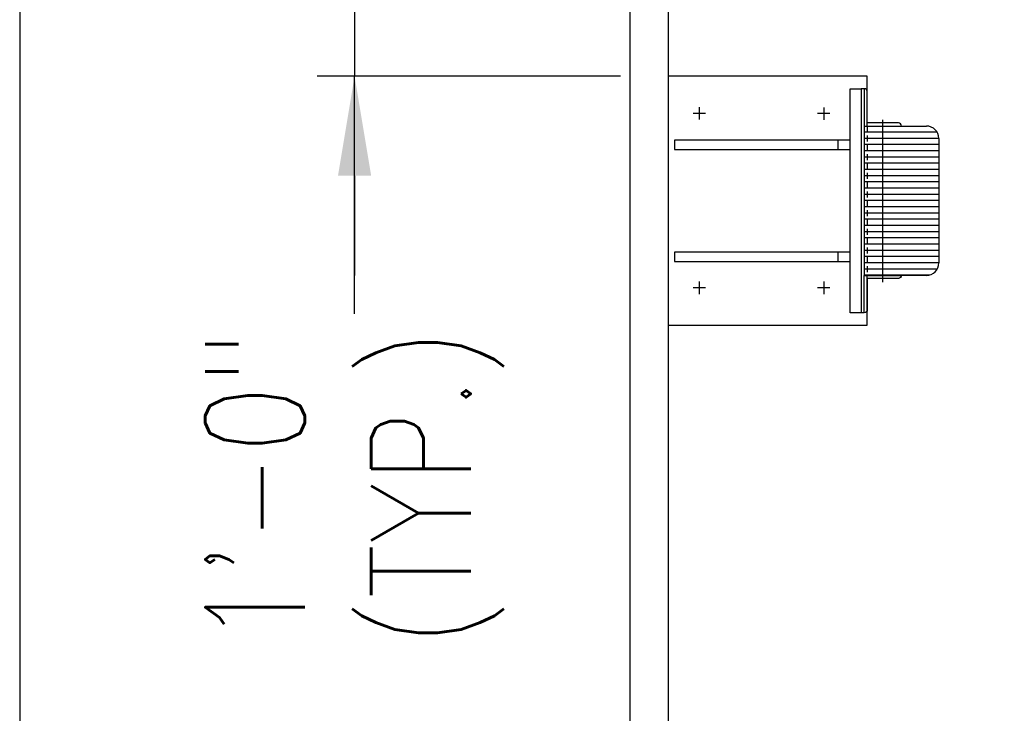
# Model space of a CAD drawing. Header units: inches. Extents: x -9715 to 27308, y -24775 to -3453.
# Tile 8 of 194: x 6591 to 6670, y -21163 to -21107. Entities that reach past the tile are written whole.
import ezdxf

# ---------------------------------------------------------------- set-up
doc = ezdxf.new("R2010")
doc.units = ezdxf.units.IN
doc.header["$MEASUREMENT"] = 0
doc.linetypes.add('HIDDENX2', pattern=[0.75, 0.5, -0.25])
doc.layers.get('DEFPOINTS').update_dxf_attribs({"color": 11})
for name, color, linetype in [('S-ANNO-TEXT', 2, 'Continuous'), ('S-DOOR-CHAIN', 2, 'Continuous'), ('S-SPPT-BOLTS', 2, 'Continuous')]:
    doc.layers.add(name, color=color, linetype=linetype)
doc.layers.add('S-SECT-SHPS', color=3, linetype='Continuous', lineweight=25)
doc.styles.add('DIM', font='ROMANS.shx', dxfattribs={"width": 0.8})
doc.dimstyles.new('DIM-16', dxfattribs={"dimscale": 0, "dimtxt": 6, "dimasz": 6, "dimexe": 3, "dimexo": 3, "dimgap": 3, "dimtad": 1, "dimdec": 1, "dimzin": 3, "dimdsep": 46, "dimlunit": 4, "dimtxsty": 'DIM', "dimcen": 0, "dimdle": 0.0625, "dimclrd": 256, "dimclre": 256, "dimclrt": 2, "dimazin": 0, "dimtfac": 1, "dimtdec": 1, "dimtmove": 1, "dimatfit": 0, "dimfxl": 0.0625, "dimfrac": 2, "dimtolj": 1, "dimtzin": 0, "dimarcsym": 0})

# ---------------------------------------------------------------- blocks, each defined once
blk = doc.blocks.new('ELEV-BUMPER')
at = {"layer": 'S-SECT-SHPS'}
h = blk.add_hatch(dxfattribs=at)
h.set_pattern_fill('ANSI31', color=256, scale=4, angle=315, style=0)
h.set_pattern_definition([(0, (-2639.65606, -122), (1e-16, 0.5), [])])
h.paths.add_polyline_path([(0, 5, 0.414214), (-1, 6), (-6, 6), (-6, -6), (-3, -6), (-1, -6, 0.414214), (0, -5)])
for p, q in [((-6, 9), (-6.25, 9)), ((-6, 6), (-6, -6)), ((-6, 6), (-1, 6)), ((-8.125, 4.875), (-8.125, 4.125)), ((0, 5), (0, -5)), ((-8.125, -4.125), (-8.125, -4.875)), ((-1, -6), (-5.75, -6)), ((-6, -9), (-6.25, -9))]:
    blk.add_line(p, q, dxfattribs=at)
at = {"layer": 'S-SECT-SHPS', "linetype": 'HIDDENX2'}
blk.add_line((-5.75, 6), (-5.75, -6), dxfattribs=at)
at = {"layer": 'S-SECT-SHPS'}
blk.add_lwpolyline([(-5.75, 6), (-5.75, 10), (-21.75, 10), (-21.75, -10), (-5.75, -10), (-5.75, -6)], dxfattribs=at)
for points in [[(-6.25, 9), (-6.25, -9), (-7.125, -9), (-7.125, 9)], [(-21.25, 4.875), (-21.25, 4.125), (-7.125, 4.125), (-7.125, 4.875)], [(-21.25, -4.125), (-21.25, -4.875), (-7.125, -4.875), (-7.125, -4.125)]]:
    blk.add_lwpolyline(points, close=True, dxfattribs=at)
for points in [[(-6, 9), (-6, 6), (-3, 6), (-3, 6, 0.414214), (-3.25, 6.25), (-5.75, 6.25), (-5.75, 8.75, 0.414214), (-6, 9)], [(-6, -9), (-6, -6), (-3, -6), (-3, -6, -0.414214), (-3.25, -6.25), (-5.75, -6.25), (-5.75, -8.75, -0.414214), (-6, -9)]]:
    blk.add_lwpolyline(points, format="xyb", close=True, dxfattribs=at)
for centre, start, end in [((-1, 5), 360, 90), ((-1, -5), 270, 360)]:
    blk.add_arc(centre, 1, start, end, dxfattribs=at)
at = {"layer": 'S-SPPT-BOLTS'}
for p, q in [((-19.25, 7.517), (-19.25, 6.517)), ((-9.25, 7.5), (-9.25, 6.5)), ((-18.75, 7.017), (-19.75, 7.017)), ((-8.75, 7), (-9.75, 7)), ((-4.5, -6.54), (-4.5, 6.495)), ((-18.75, -7), (-19.75, -7)), ((-19.25, -6.5), (-19.25, -7.5)), ((-8.75, -7), (-9.75, -7)), ((-9.25, -6.5), (-9.25, -7.5))]:
    blk.add_line(p, q, dxfattribs=at)
blk = doc.blocks.new('*D1272')
at = {"layer": 'DEFPOINTS', "color": 0, "transparency": 16777216}
for p in [(6670.08, -21099.528), (6617.977, -21111.528), (6642.33, -21111.528)]:
    blk.add_point(p, dxfattribs=at)
at = {"layer": 'S-ANNO-TEXT', "lineweight": -2, "transparency": 16777216}
for p, q in [((6617.977, -21091.528), (6617.977, -21083.528)), ((6667.08, -21099.528), (6614.977, -21099.528)), ((6617.977, -21099.528), (6617.977, -21111.528)), ((6617.977, -21099.528), (6617.977, -21111.528)), ((6639.33, -21111.528), (6614.977, -21111.528)), ((6617.977, -21130.63), (6617.977, -21111.528)), ((6617.977, -21119.528), (6617.977, -21127.528))]:
    blk.add_line(p, q, dxfattribs=at)
at = {"layer": 'S-ANNO-TEXT', "transparency": 16777216}
for points in [[(6616.643, -21091.528), (6619.31, -21091.528), (6617.977, -21099.528)], [(6616.643, -21119.528), (6619.31, -21119.528), (6617.977, -21111.528)]]:
    blk.add_solid(points, dxfattribs=at)
at = {"layer": 'S-ANNO-TEXT', "color": 2, "transparency": 16777216, "insert": (6617.977, -21144.583), "char_height": 8, "attachment_point": 5, "rotation": 90, "style": 'DIM'}
blk.add_mtext('\\A1;1\'-0"\\P(TYP.)', dxfattribs=at)

msp = doc.modelspace()

# ---------------------------------------------------------------- linework, layer by layer
at = {"layer": 'DEFPOINTS', "elevation": 41.66667}
msp.add_lwpolyline([(6591.06748, -21384.86725), (8527.59176, -21384.86725), (8527.59176, -20453.90264), (6591.06748, -20453.90264)], close=True, dxfattribs=at)
at = {"layer": 'S-DOOR-CHAIN'}
for p, q in [((6640.08371, -21085.69365, 41.66667), (6640.08371, -21196.27573, 41.66667)), ((6643.17075, -21085.69365, 41.66667), (6643.17075, -21196.27573, 41.66667))]:
    msp.add_line(p, q, dxfattribs=at)

# ---------------------------------------------------------------- block references
at = {"layer": 'S-SECT-SHPS'}
msp.add_blockref('ELEV-BUMPER', (6664.92075, -21121.53585, 41.66667), dxfattribs=at)

# ---------------------------------------------------------------- dimensions: what is measured, and where the dimension line sits
at = {"layer": 'S-ANNO-TEXT'}
dim = msp.add_linear_dim(base=(6617.97661, -21111.52841, 41.66667), p1=(6670.08033, -21099.52841, 41.66667), p2=(6642.33033, -21111.52841, 41.66667), angle=90, text='<>\\P(TYP.)', dimstyle='DIM-16', override={"dimscale": 1, "dimtxt": 8, "dimasz": 8, "dimgap": 1, "dimtad": 0, "dimdle": 1, "dimfrac": 1}, dxfattribs=at)
dim.commit()
dim.dimension.update_dxf_attribs({"geometry": '*D1272', "text_midpoint": (6622.76192, -21144.58262, 41.66667), "dimtype": 160})

doc.saveas('drawing.dxf')
